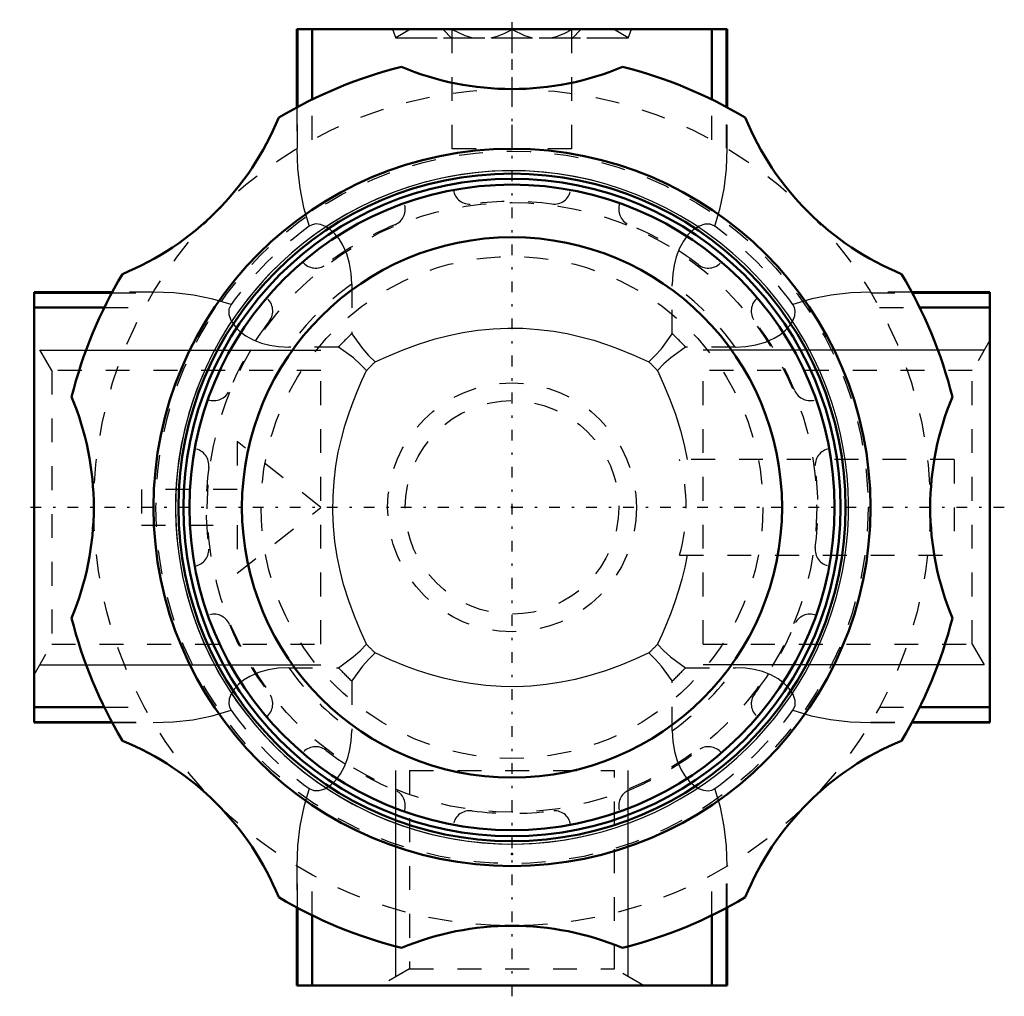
# Model space of a CAD drawing. Header units: millimetres. Extents: x -20.6 to 20.6, y -20.4 to 20.4.
import ezdxf

# ---------------------------------------------------------------- set-up
doc = ezdxf.new("R2010")
doc.units = ezdxf.units.MM
doc.linetypes.add('Center', pattern=[1.5, 0.45, -0.5, 0.05, -0.5])
doc.linetypes.add('Dashed', pattern=[2, 1, -1])
for name, color, linetype, lineweight in [('AM_4', 7, 'Continuous', 50), ('AM_5', 3, 'Continuous', 25), ('AM_7', 7, 'Center', 25), ('AM_9', 6, 'Dashed', 25), ('ConnectionPoints', 7, 'Continuous', 50)]:
    doc.layers.add(name, color=color, linetype=linetype, lineweight=lineweight)

msp = doc.modelspace()

# ---------------------------------------------------------------- linework, layer by layer
at = {"layer": 'AM_4'}
for p, q in [((9, 20), (-9, 20)), ((-9, 20), (-9, 16.733)), ((-8.978, 16.745), (-8.978, 20)), ((-8.358, 17.063), (-8.358, 20)), ((8.358, 17.063), (8.358, 20)), ((8.978, 16.745), (8.978, 20)), ((9, 16.733), (9, 20)), ((-20, -9), (-20, 9)), ((-16.733, 9), (-20, 9)), ((-20, 8.978), (-16.745, 8.978)), ((20, 9), (16.733, 9)), ((16.745, 8.978), (20, 8.978)), ((20, -9), (20, 9)), ((-20, 8.358), (-17.063, 8.358)), ((17.063, 8.358), (20, 8.358)), ((-20, -8.358), (-17.063, -8.358)), ((17.063, -8.358), (20, -8.358)), ((-20, -8.978), (-16.745, -8.978)), ((-20, -9), (-16.733, -9)), ((16.733, -9), (20, -9)), ((16.745, -8.978), (20, -8.978)), ((-9, -16.733), (-9, -20)), ((-8.978, -20), (-8.978, -16.745)), ((8.978, -20), (8.978, -16.745)), ((9, -20), (9, -16.733)), ((-8.358, -20), (-8.358, -17.063)), ((8.358, -20), (8.358, -17.063)), ((9, -20), (-9, -20))]:
    msp.add_line(p, q, dxfattribs=at)
for radius in [15, 13.961, 13.75, 13.5, 11.3]:
    msp.add_circle((0, 0), radius, dxfattribs=at)
for centre, radius, start, end in [((0, 0), 19, 104.0951, 120.9049), ((0, 29.5), 12, 247.3195, 292.6805), ((0, 0), 19, 59.0951, 75.9049), ((-20.86, 20.86), 12, 292.3195, 337.6805), ((20.86, 20.86), 12, 202.3195, 247.6805), ((0, 0), 19, 149.0951, 165.9049), ((0, 0), 19, 14.0951, 30.9049), ((-29.5, 0), 12, 337.3195, 22.6805), ((29.5, 0), 12, 157.3195, 202.6805), ((0, 0), 19, 194.0951, 210.9049), ((0, 0), 19, 329.0951, 345.9049), ((-20.86, -20.86), 12, 22.3195, 67.6805), ((20.86, -20.86), 12, 112.3195, 157.6805), ((0, 0), 19, 239.0951, 255.9049), ((0, 0), 19, 284.0951, 300.9049), ((0, -29.5), 12, 67.3195, 112.6805)]:
    msp.add_arc(centre, radius, start, end, dxfattribs=at)
at = {"layer": 'AM_5'}
for p, q in [((-19.757, 6.579), (-8, 6.579)), ((19.757, 6.579), (8, 6.579)), ((-19.757, -6.579), (-8, -6.579)), ((19.757, -6.579), (8, -6.579)), ((-4.864, -19.633), (-4.864, -11)), ((4.864, -19.633), (4.864, -11))]:
    msp.add_line(p, q, dxfattribs=at)
for start, end in [(75, 15), (15, 285)]:
    msp.add_arc((0, 0), 14.08, start, end, dxfattribs=at)
at = {"layer": 'AM_7'}
for p, q in [((0, -20.45), (0, 20.4)), ((20.6, 0), (-20.6, 0))]:
    msp.add_line(p, q, dxfattribs=at)
at = {"layer": 'AM_9'}
for p, q in [((-5, 20), (-4.864, 19.626)), ((-4.25, 20), (-4.864, 19.646)), ((-2.9, 20), (-2.5, 19.6)), ((-2.5, 15), (-2.5, 19.987)), ((0, 15), (0, 19.987)), ((2.5, 19.6), (2.9, 20)), ((2.5, 15), (2.5, 19.987)), ((4.864, 19.646), (4.25, 20)), ((4.864, 19.626), (5, 20)), ((-4.864, 19.646), (-4.864, 19.626)), ((-4.864, 19.646), (4.864, 19.646)), ((4.864, 19.626), (-4.864, 19.626)), ((4.864, 19.626), (4.864, 19.646)), ((-8.358, 15.375), (-8.358, 17.063)), ((8.358, 15.375), (8.358, 17.063)), ((-9, 16.733), (-9, 15.008)), ((-8.978, 15.021), (-8.978, 16.745)), ((8.978, 15.021), (8.978, 16.745)), ((9, 15.008), (9, 16.733)), ((2.5, 15), (-2.5, 15)), ((-6.708, 9.341), (-6.708, 7.259)), ((6.708, 7.259), (6.708, 9.341)), ((-16.745, 8.978), (-15.021, 8.978)), ((-15.008, 9), (-16.733, 9)), ((16.733, 9), (15.008, 9)), ((15.021, 8.978), (16.745, 8.978)), ((-17.063, 8.358), (-15.375, 8.358)), ((15.375, 8.358), (17.063, 8.358)), ((-19.262, 5.723), (-20, 7)), ((-7.259, 6.708), (-9.341, 6.708)), ((9.341, 6.708), (7.259, 6.708)), ((20, 7), (19.262, 5.723)), ((-8, 5.723), (-19.262, 5.723)), ((-19.262, 5.723), (-19.262, -5.723)), ((-8, -5.723), (-8, 5.723)), ((19.262, 5.723), (8, 5.723)), ((8, -5.723), (8, 5.723)), ((19.262, -5.723), (19.262, 5.723)), ((-8, 0), (-11.5, 2.75)), ((-11.5, 2.75), (-11.5, 0.75)), ((18.5, 2), (7.012, 2)), ((18.5, 2), (18.5, -2)), ((-11.5, 0.75), (-15.5, 0.75)), ((-15.5, 0.75), (-15.5, -0.75)), ((-11.5, -2.75), (-8, 0)), ((-15.5, -0.75), (-11.5, -0.75)), ((-11.5, -0.75), (-11.5, -2.75)), ((7.012, -2), (18.5, -2)), ((-20, -7), (-19.262, -5.723)), ((-19.262, -5.723), (-8, -5.723)), ((8, -5.723), (19.262, -5.723)), ((19.262, -5.723), (20, -7)), ((-9.341, -6.708), (-7.259, -6.708)), ((7.259, -6.708), (9.341, -6.708)), ((-6.708, -7.259), (-6.708, -9.341)), ((6.708, -9.341), (6.708, -7.259)), ((-17.063, -8.358), (-15.375, -8.358)), ((15.375, -8.358), (17.063, -8.358)), ((-16.745, -8.978), (-15.021, -8.978)), ((-16.733, -9), (-15.008, -9)), ((15.008, -9), (16.733, -9)), ((15.021, -8.978), (16.745, -8.978)), ((-4.283, -11), (-4.283, -19.297)), ((-4.283, -11), (4.283, -11)), ((4.283, -19.297), (4.283, -11)), ((-9, -15.008), (-9, -16.733)), ((-8.978, -16.745), (-8.978, -15.021)), ((8.978, -16.745), (8.978, -15.021)), ((9, -16.733), (9, -15.008)), ((-8.358, -17.063), (-8.358, -15.375)), ((8.358, -17.063), (8.358, -15.375)), ((-4.283, -19.297), (-5.5, -20)), ((-4.283, -19.297), (4.283, -19.297)), ((5.5, -20), (4.283, -19.297))]:
    msp.add_line(p, q, dxfattribs=at)
for points in [[(-2.5, 19.987), (-1.979, 19.738), (-1.698, 19.653), (-1.652, 19.643)], [(-0.877, 19.637), (-0.6, 19.71), (-0.296, 19.832), (0, 19.987)], [(0, 19.987), (0.521, 19.738), (0.802, 19.653), (0.848, 19.643)], [(1.623, 19.637), (1.9, 19.71), (2.204, 19.832), (2.5, 19.987)], [(-9, 15.008), (-8.971, 14.175), (-8.88, 13.352), (-8.721, 12.542), (-8.485, 11.758)], [(8.485, 11.758), (8.717, 12.524), (8.876, 13.325), (8.969, 14.157), (9, 15.008)], [(-6.708, 9.341), (-6.708, 9.348), (-6.729, 9.778), (-6.795, 10.209), (-6.909, 10.605), (-7.072, 10.972), (-7.233, 11.23), (-7.413, 11.448), (-7.605, 11.624), (-7.801, 11.751), (-8.013, 11.834), (-8.212, 11.855), (-8.356, 11.826), (-8.485, 11.758)], [(8.485, 11.758), (8.298, 11.843), (8.074, 11.847), (7.83, 11.766), (7.563, 11.59), (7.364, 11.395), (7.171, 11.139), (7.004, 10.837), (6.866, 10.477), (6.78, 10.133), (6.727, 9.765), (6.708, 9.341)], [(-11.758, 8.485), (-12.524, 8.717), (-13.325, 8.876), (-14.157, 8.969), (-15.008, 9)], [(15.008, 9), (14.175, 8.971), (13.352, 8.88), (12.542, 8.721), (11.758, 8.485)], [(-11.758, 8.485), (-11.843, 8.298), (-11.847, 8.074), (-11.766, 7.83), (-11.59, 7.563), (-11.395, 7.364), (-11.139, 7.171), (-10.837, 7.004), (-10.477, 6.866), (-10.133, 6.78), (-9.765, 6.727), (-9.341, 6.708)], [(9.341, 6.708), (9.348, 6.708), (9.778, 6.729), (10.209, 6.795), (10.605, 6.909), (10.972, 7.072), (11.23, 7.233), (11.448, 7.413), (11.624, 7.605), (11.751, 7.801), (11.834, 8.013), (11.855, 8.212), (11.826, 8.356), (11.758, 8.485)], [(-5.723, 6.088), (-5.158, 6.345), (-4.555, 6.596), (-3.906, 6.834), (-3.218, 7.048), (-2.645, 7.195), (-2.051, 7.317), (-1.43, 7.411), (-0.792, 7.473), (-0.17, 7.499), (0.459, 7.491), (1.099, 7.447), (1.735, 7.369), (2.306, 7.268), (2.871, 7.14), (3.418, 6.99), (3.953, 6.818), (4.419, 6.648), (5.092, 6.373), (5.723, 6.088)], [(-6.708, 7.259), (-6.257, 6.643), (-6.001, 6.356), (-5.723, 6.088)], [(5.723, 6.088), (5.997, 6.351), (6.251, 6.636), (6.708, 7.259)], [(-6.088, 5.723), (-6.351, 5.997), (-6.636, 6.251), (-7.259, 6.708)], [(7.259, 6.708), (6.643, 6.257), (6.356, 6.001), (6.088, 5.723)], [(-6.088, -5.723), (-6.345, -5.158), (-6.596, -4.555), (-6.834, -3.906), (-7.048, -3.218), (-7.195, -2.645), (-7.317, -2.051), (-7.411, -1.43), (-7.473, -0.792), (-7.499, -0.17), (-7.49, 0.467), (-7.447, 1.099), (-7.369, 1.735), (-7.268, 2.306), (-7.14, 2.871), (-6.99, 3.418), (-6.818, 3.953), (-6.648, 4.419), (-6.467, 4.872), (-6.28, 5.305), (-6.088, 5.723)], [(6.088, 5.723), (6.345, 5.157), (6.596, 4.555), (6.835, 3.904), (7.048, 3.218), (7.2, 2.621), (7.326, 2)], [(7.326, -2), (7.227, -2.504), (7.108, -2.996), (6.971, -3.482), (6.818, -3.953), (6.648, -4.42), (6.468, -4.869), (6.279, -5.306), (6.088, -5.723)], [(-7.259, -6.708), (-6.643, -6.257), (-6.356, -6.001), (-6.088, -5.723)], [(6.088, -5.723), (6.351, -5.997), (6.636, -6.251), (7.259, -6.708)], [(-5.723, -6.088), (-5.997, -6.351), (-6.251, -6.636), (-6.708, -7.259)], [(5.723, -6.088), (5.158, -6.345), (4.555, -6.596), (3.906, -6.834), (3.218, -7.048), (2.645, -7.195), (2.051, -7.317), (1.43, -7.411), (0.792, -7.473), (0.17, -7.499), (-0.459, -7.491), (-1.099, -7.447), (-1.735, -7.369), (-2.306, -7.268), (-2.871, -7.14), (-3.418, -6.99), (-3.953, -6.818), (-4.419, -6.648), (-5.092, -6.373), (-5.723, -6.088)], [(6.708, -7.259), (6.257, -6.643), (6.001, -6.356), (5.723, -6.088)], [(-9.341, -6.708), (-9.348, -6.708), (-9.778, -6.729), (-10.209, -6.795), (-10.605, -6.909), (-10.972, -7.072), (-11.23, -7.233), (-11.448, -7.413), (-11.624, -7.605), (-11.751, -7.801), (-11.834, -8.013), (-11.855, -8.212), (-11.826, -8.356), (-11.758, -8.485)], [(11.758, -8.485), (11.843, -8.298), (11.847, -8.074), (11.766, -7.83), (11.59, -7.563), (11.395, -7.364), (11.139, -7.171), (10.837, -7.004), (10.477, -6.866), (10.133, -6.78), (9.765, -6.727), (9.341, -6.708)], [(-15.008, -9), (-14.175, -8.971), (-13.352, -8.88), (-12.542, -8.721), (-11.758, -8.485)], [(11.758, -8.485), (12.524, -8.717), (13.325, -8.876), (14.157, -8.969), (15.008, -9)], [(-8.485, -11.758), (-8.298, -11.843), (-8.074, -11.847), (-7.83, -11.766), (-7.563, -11.59), (-7.364, -11.395), (-7.171, -11.139), (-7.004, -10.837), (-6.866, -10.477), (-6.78, -10.133), (-6.727, -9.765), (-6.708, -9.341)], [(6.708, -9.341), (6.708, -9.348), (6.729, -9.778), (6.795, -10.209), (6.909, -10.605), (7.072, -10.972), (7.233, -11.23), (7.413, -11.448), (7.605, -11.624), (7.801, -11.751), (8.013, -11.834), (8.212, -11.855), (8.356, -11.826), (8.485, -11.758)], [(-8.485, -11.758), (-8.717, -12.524), (-8.876, -13.325), (-8.969, -14.157), (-9, -15.008)], [(9, -15.008), (8.971, -14.175), (8.88, -13.352), (8.721, -12.542), (8.485, -11.758)]]:
    msp.add_lwpolyline(points, dxfattribs=at)
for radius in [17.5, 14.9, 12.75, 10.5, 5.205, 4.467]:
    msp.add_circle((0, 0), radius, dxfattribs=at)
for centre, radius, start, end in [((-1.762, 13.385), 0.7, 188.9856, 277.5), ((1.762, 13.385), 0.7, 262.5, 351.0144), ((0, 0), 12.8, 82.5, 97.5), ((-5.166, 12.472), 0.7, 292.5, 21.0144), ((5.166, 12.472), 0.7, 158.9856, 247.5), ((0, 0), 14.5, 125.8165, 144.1835), ((0, 0), 12.8, 112.5, 127.5), ((0, 0), 12.8, 52.5, 67.5), ((0, 0), 14.5, 35.8165, 54.1835), ((-8.218, 10.71), 0.7, 218.9856, 307.5), ((8.218, 10.71), 0.7, 232.5, 321.0144), ((0, 0), 11.5, 125.6845, 144.3155), ((0, 0), 11.5, 35.6845, 54.3155), ((-10.71, 8.218), 0.7, 322.5, 51.0144), ((10.71, 8.218), 0.7, 128.9856, 217.5), ((0, 0), 12.8, 142.5, 157.5), ((0, 0), 12.8, 22.5, 37.5), ((0, 0), 9.884, 132.7434, 137.2566), ((0, 0), 9.884, 42.7434, 47.2566), ((0, 0), 8.356, 133.2311, 136.7689), ((0, 0), 8.356, 43.2311, 46.7689), ((-12.472, 5.166), 0.7, 248.9856, 337.5), ((12.472, 5.166), 0.7, 202.5, 291.0144), ((-13.385, 1.762), 0.7, 352.5, 81.0144), ((13.385, 1.762), 0.7, 98.9856, 187.5), ((0, 0), 12.8, 172.5, 187.5), ((0, 0), 7.292, 344.0806, 15.9194), ((0, 0), 12.8, 352.5, 7.5), ((-13.385, -1.762), 0.7, 278.9856, 7.5), ((13.385, -1.762), 0.7, 172.5, 261.0144), ((-12.472, -5.166), 0.7, 22.5, 111.0144), ((12.472, -5.166), 0.7, 68.9856, 157.5), ((0, 0), 12.8, 202.5, 217.5), ((0, 0), 12.8, 322.5, 337.5), ((0, 0), 8.356, 223.2311, 226.7689), ((0, 0), 8.356, 313.2311, 316.7689), ((0, 0), 11.5, 215.6845, 234.3155), ((0, 0), 9.884, 222.7434, 227.2566), ((0, 0), 9.884, 312.7434, 317.2566), ((0, 0), 11.5, 305.6845, 324.3155), ((-10.71, -8.218), 0.7, 308.9856, 37.5), ((10.71, -8.218), 0.7, 142.5, 231.0144), ((0, 0), 14.5, 215.8165, 234.1835), ((0, 0), 14.5, 305.8165, 324.1835), ((-8.218, -10.71), 0.7, 52.5, 141.0144), ((0, 0), 12.8, 232.5, 247.5), ((0, 0), 12.8, 292.5, 307.5), ((8.218, -10.71), 0.7, 38.9856, 127.5), ((-5.166, -12.472), 0.7, 338.9856, 67.5), ((5.166, -12.472), 0.7, 112.5, 201.0144), ((-1.762, -13.385), 0.7, 82.5, 171.0144), ((0, 0), 12.8, 262.5, 277.5), ((1.762, -13.385), 0.7, 8.9856, 97.5)]:
    msp.add_arc(centre, radius, start, end, dxfattribs=at)
at = {"layer": 'ConnectionPoints'}
for p in [(0, 0), (0, 0, 23.1), (0, -14.5)]:
    msp.add_point(p, dxfattribs=at)

doc.saveas('drawing.dxf')
